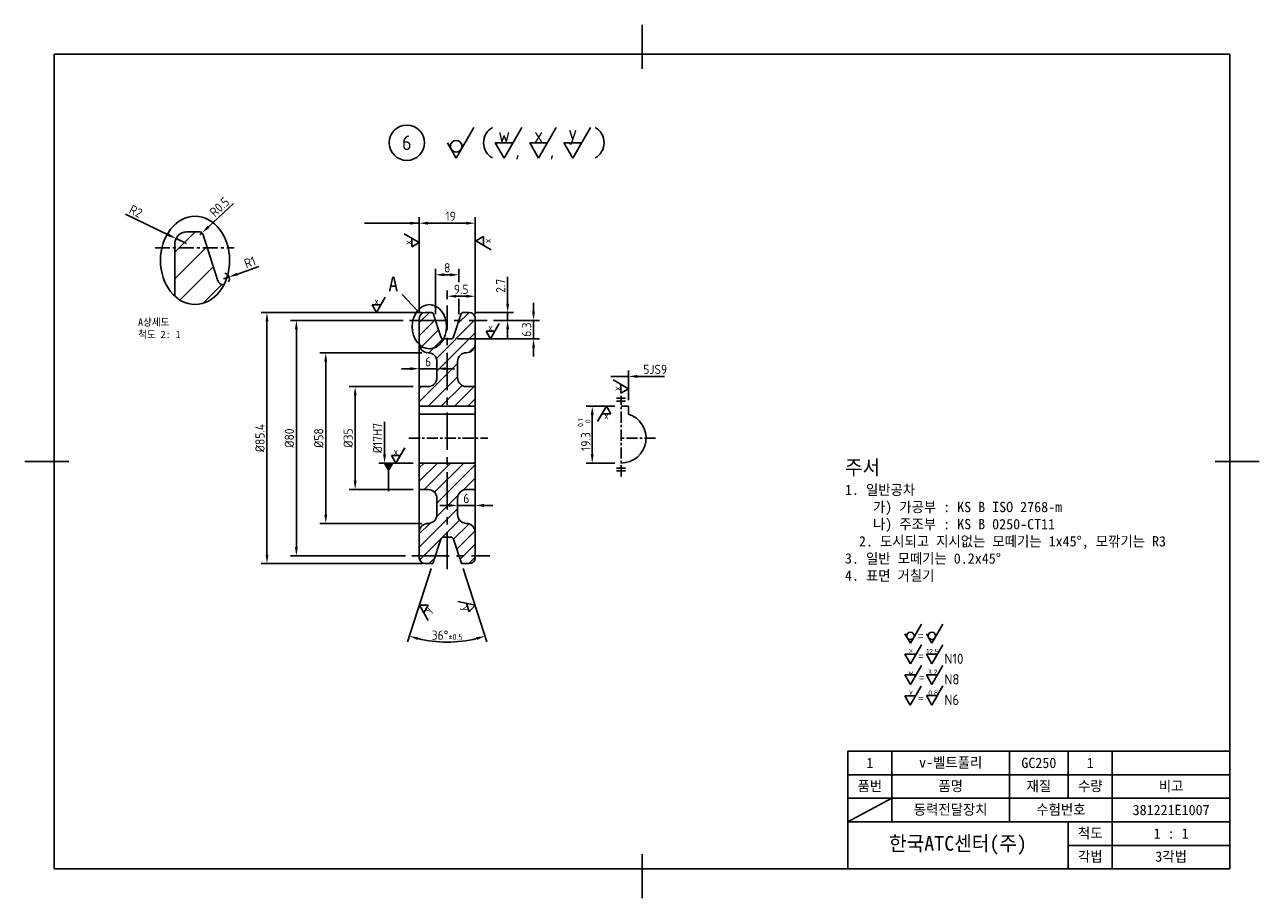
# Model space of a CAD drawing. Header units: millimetres. Extents: x 0 to 420, y 0 to 297.
import ezdxf

# ---------------------------------------------------------------- set-up
doc = ezdxf.new("R2010")
doc.units = ezdxf.units.MM
doc.header["$LTSCALE"] = 0.4
doc.linetypes.add('CENTER', pattern=[50.8, 31.75, -6.35, 6.35, -6.35])
for name, color, linetype in [('1-굵은서', 3, 'Continuous'), ('2-가는선', 1, 'Continuous'), ('3-문자', 2, 'Continuous'), ('4-아주굵은선', 5, 'Continuous'), ('5 중심', 1, 'CENTER'), ('외형선', 3, 'Continuous'), ('파단선', 1, 'Continuous')]:
    doc.layers.add(name, color=color, linetype=linetype)
doc.styles.add('1', font='txt')
doc.styles.add('3.5', font='isocp.shx', dxfattribs={"height": 3.5, "bigfont": 'whgtxt.shx'})
doc.styles.add('5', font='isocp.shx', dxfattribs={"height": 5, "bigfont": 'whgtxt.shx'})
doc.styles.get("Standard").update_dxf_attribs({"font": 'isocp.shx', "bigfont": 'whgtxt.shx'})
doc.dimstyles.new('ISO-25', dxfattribs={"dimtxt": 3.15, "dimasz": 3, "dimexe": 2, "dimexo": 2.11, "dimgap": 0.8, "dimtad": 1, "dimdec": 1, "dimdsep": 46, "dimtxsty": 'Standard', "dimcen": 0, "dimclrd": 1, "dimclre": 1, "dimclrt": 2, "dimadec": 0, "dimazin": 0, "dimtfac": 1, "dimtdec": 1, "dimtmove": 0, "dimatfit": 3, "dimfxl": 1, "dimarcsym": 0})

# ---------------------------------------------------------------- blocks, each defined once
blk = doc.blocks.new('*D6')
at = {"layer": 'Defpoints', "color": 0, "transparency": 16777216}
for p in [(134.24, 173.97), (112.42, 138.97), (134.24, 138.97)]:
    blk.add_point(p, dxfattribs=at)
at = {"layer": '외형선', "color": 1, "lineweight": -2, "transparency": 16777216}
for p, q in [((132.13, 173.97), (110.42, 173.97)), ((112.42, 170.97), (112.42, 141.97)), ((132.13, 138.97), (110.42, 138.97))]:
    blk.add_line(p, q, dxfattribs=at)
at = {"layer": '외형선', "color": 1, "transparency": 16777216}
for points in [[(111.92, 170.97), (112.92, 170.97), (112.42, 173.97)], [(111.92, 141.97), (112.92, 141.97), (112.42, 138.97)]]:
    blk.add_solid(points, dxfattribs=at)
at = {"layer": '외형선', "color": 2, "transparency": 16777216, "insert": (110.04, 156.47), "char_height": 3.15, "attachment_point": 5, "rotation": 90}
blk.add_mtext('%%C35', dxfattribs=at)
blk = doc.blocks.new('*D7')
at = {"layer": 'Defpoints', "color": 0, "transparency": 16777216}
for p in [(137.24, 185.47), (102.42, 127.47), (137.24, 127.47)]:
    blk.add_point(p, dxfattribs=at)
at = {"layer": '외형선', "color": 1, "lineweight": -2, "transparency": 16777216}
for p, q in [((135.13, 185.47), (100.42, 185.47)), ((102.42, 182.47), (102.42, 130.47)), ((135.13, 127.47), (100.42, 127.47))]:
    blk.add_line(p, q, dxfattribs=at)
at = {"layer": '외형선', "color": 1, "transparency": 16777216}
for points in [[(101.92, 182.47), (102.92, 182.47), (102.42, 185.47)], [(101.92, 130.47), (102.92, 130.47), (102.42, 127.47)]]:
    blk.add_solid(points, dxfattribs=at)
at = {"layer": '외형선', "color": 2, "transparency": 16777216, "insert": (100.04, 156.47), "char_height": 3.15, "attachment_point": 5, "rotation": 90}
blk.add_mtext('%%C58', dxfattribs=at)
blk = doc.blocks.new('*D8')
at = {"layer": 'Defpoints', "color": 0, "transparency": 16777216}
for p in [(130.86, 196.47), (92.42, 116.47), (131.71, 116.47)]:
    blk.add_point(p, dxfattribs=at)
at = {"layer": '외형선', "color": 1, "lineweight": -2, "transparency": 16777216}
for p, q in [((128.75, 196.47), (90.42, 196.47)), ((92.42, 193.47), (92.42, 119.47)), ((129.6, 116.47), (90.42, 116.47))]:
    blk.add_line(p, q, dxfattribs=at)
at = {"layer": '외형선', "color": 1, "transparency": 16777216}
for points in [[(91.92, 193.47), (92.92, 193.47), (92.42, 196.47)], [(91.92, 119.47), (92.92, 119.47), (92.42, 116.47)]]:
    blk.add_solid(points, dxfattribs=at)
at = {"layer": '외형선', "color": 2, "transparency": 16777216, "insert": (90.04, 156.47), "char_height": 3.15, "attachment_point": 5, "rotation": 90}
blk.add_mtext('%%C80', dxfattribs=at)
blk = doc.blocks.new('*D9')
at = {"layer": 'Defpoints', "color": 0, "transparency": 16777216}
for p in [(137.37, 199.17), (82.42, 113.77), (137.37, 113.77)]:
    blk.add_point(p, dxfattribs=at)
at = {"layer": '외형선', "color": 1, "lineweight": -2, "transparency": 16777216}
for p, q in [((135.26, 199.17), (80.42, 199.17)), ((82.42, 196.17), (82.42, 116.77)), ((135.26, 113.77), (80.42, 113.77))]:
    blk.add_line(p, q, dxfattribs=at)
at = {"layer": '외형선', "color": 1, "transparency": 16777216}
for points in [[(81.92, 196.17), (82.92, 196.17), (82.42, 199.17)], [(81.92, 116.77), (82.92, 116.77), (82.42, 113.77)]]:
    blk.add_solid(points, dxfattribs=at)
at = {"layer": '외형선', "color": 2, "transparency": 16777216, "insert": (80.04, 156.47), "char_height": 3.15, "attachment_point": 5, "rotation": 90}
blk.add_mtext('%%C85.4', dxfattribs=at)
blk = doc.blocks.new('*D10')
at = {"layer": 'Defpoints', "color": 0, "transparency": 16777216}
for p in [(193.06, 167.27), (202.88, 167.27), (202.88, 147.97)]:
    blk.add_point(p, dxfattribs=at)
at = {"layer": '외형선', "color": 1, "lineweight": -2, "transparency": 16777216}
for p, q in [((200.77, 167.27), (191.06, 167.27)), ((193.06, 150.97), (193.06, 164.27)), ((200.77, 147.97), (191.06, 147.97))]:
    blk.add_line(p, q, dxfattribs=at)
at = {"layer": '외형선', "color": 1, "transparency": 16777216}
for points in [[(192.56, 164.27), (193.56, 164.27), (193.06, 167.27)], [(192.56, 150.97), (193.56, 150.97), (193.06, 147.97)]]:
    blk.add_solid(points, dxfattribs=at)
at = {"layer": '외형선', "color": 2, "transparency": 16777216, "insert": (190.35, 157.62), "char_height": 3.15, "attachment_point": 5, "rotation": 90}
blk.add_mtext('19.3 {\\H0.55556x;\\S0.1^  0;}', dxfattribs=at)
blk = doc.blocks.new('*D12')
at = {"layer": 'Defpoints', "color": 0, "transparency": 16777216}
for p in [(143.74, 204.69), (143.74, 201.58), (153.24, 196.47)]:
    blk.add_point(p, dxfattribs=at)
at = {"layer": '외형선', "color": 1, "lineweight": -2, "transparency": 16777216}
for p, q in [((143.74, 203.69), (143.74, 206.69)), ((153.24, 198.58), (153.24, 206.69)), ((150.24, 204.69), (146.74, 204.69))]:
    blk.add_line(p, q, dxfattribs=at)
at = {"layer": '외형선', "color": 1, "transparency": 16777216}
for points in [[(146.74, 205.19), (146.74, 204.19), (143.74, 204.69)], [(150.24, 205.19), (150.24, 204.19), (153.24, 204.69)]]:
    blk.add_solid(points, dxfattribs=at)
at = {"layer": '외형선', "color": 2, "transparency": 16777216, "insert": (148.49, 207.06), "char_height": 3.15, "attachment_point": 5}
blk.add_mtext('9.5', dxfattribs=at)
blk = doc.blocks.new('*D13')
at = {"layer": 'Defpoints', "color": 0, "transparency": 16777216}
for p in [(134.24, 229.52), (134.24, 197.17), (153.24, 196.47)]:
    blk.add_point(p, dxfattribs=at)
at = {"layer": '외형선', "color": 1, "lineweight": -2, "transparency": 16777216}
for p, q in [((134.24, 199.28), (134.24, 231.52)), ((153.24, 198.58), (153.24, 231.52)), ((150.24, 229.52), (137.24, 229.52))]:
    blk.add_line(p, q, dxfattribs=at)
at = {"layer": '외형선', "color": 1, "transparency": 16777216}
for points in [[(137.24, 230.02), (137.24, 229.02), (134.24, 229.52)], [(150.24, 230.02), (150.24, 229.02), (153.24, 229.52)]]:
    blk.add_solid(points, dxfattribs=at)
at = {"layer": '외형선', "color": 2, "transparency": 16777216, "insert": (144.88, 231.89), "char_height": 3.15, "attachment_point": 5}
blk.add_mtext('19', dxfattribs=at)
blk = doc.blocks.new('*D14')
at = {"layer": 'Defpoints', "color": 0, "transparency": 16777216}
for p in [(141.57, 122.08), (145.92, 122.08), (138.98, 114.12), (148.51, 114.12), (139.38, 87.31)]:
    blk.add_point(p, dxfattribs=at)
at = {"layer": '외형선', "color": 1, "lineweight": -2, "transparency": 16777216}
for p, q in [((138.33, 112.11), (130.24, 87.22)), ((149.16, 112.11), (157.25, 87.22))]:
    blk.add_line(p, q, dxfattribs=at)
blk.add_arc((143.74, 128.79), 41.71, 256.1222, 283.8778, dxfattribs=at)
at = {"layer": '외형선', "color": 1, "transparency": 16777216}
for points in [[(133.6, 87.82), (133.88, 88.78), (130.86, 89.12)], [(153.61, 88.78), (153.88, 87.82), (156.63, 89.12)]]:
    blk.add_solid(points, dxfattribs=at)
at = {"layer": '외형선', "color": 2, "transparency": 16777216, "insert": (143.74, 89.45), "char_height": 3.15, "attachment_point": 5}
blk.add_mtext('36°{\\H0.63492x;%%P0.5}', dxfattribs=at)
blk = doc.blocks.new('*D15')
at = {"layer": 'Defpoints', "color": 0, "transparency": 16777216}
for p in [(151.24, 199.17), (164.29, 199.17), (157.38, 196.47)]:
    blk.add_point(p, dxfattribs=at)
at = {"layer": '외형선', "color": 1, "lineweight": -2, "transparency": 16777216}
for p, q in [((164.29, 202.17), (164.29, 211.26)), ((153.35, 199.17), (166.29, 199.17)), ((164.29, 196.47), (164.29, 199.17)), ((159.49, 196.47), (166.29, 196.47)), ((164.29, 193.47), (164.29, 190.47))]:
    blk.add_line(p, q, dxfattribs=at)
at = {"layer": '외형선', "color": 1, "transparency": 16777216}
for points in [[(163.79, 202.17), (164.79, 202.17), (164.29, 199.17)], [(163.79, 193.47), (164.79, 193.47), (164.29, 196.47)]]:
    blk.add_solid(points, dxfattribs=at)
at = {"layer": '외형선', "color": 2, "transparency": 16777216, "insert": (161.92, 208.22), "char_height": 3.15, "attachment_point": 5, "rotation": 90}
blk.add_mtext('2.7', dxfattribs=at)
blk = doc.blocks.new('*D16')
at = {"layer": 'Defpoints', "color": 0, "transparency": 16777216}
for p in [(157.38, 196.47), (173.11, 196.47), (144.97, 190.17)]:
    blk.add_point(p, dxfattribs=at)
at = {"layer": '외형선', "color": 1, "lineweight": -2, "transparency": 16777216}
for p, q in [((173.11, 199.47), (173.11, 202.47)), ((159.49, 196.47), (175.11, 196.47)), ((173.11, 190.17), (173.11, 196.47)), ((147.08, 190.17), (175.11, 190.17)), ((173.11, 187.17), (173.11, 184.17))]:
    blk.add_line(p, q, dxfattribs=at)
at = {"layer": '외형선', "color": 1, "transparency": 16777216}
for points in [[(172.61, 199.47), (173.61, 199.47), (173.11, 196.47)], [(172.61, 187.17), (173.61, 187.17), (173.11, 190.17)]]:
    blk.add_solid(points, dxfattribs=at)
at = {"layer": '외형선', "color": 2, "transparency": 16777216, "insert": (170.74, 193.32), "char_height": 3.15, "attachment_point": 5, "rotation": 90}
blk.add_mtext('6.3', dxfattribs=at)
blk = doc.blocks.new('*D28')
at = {"layer": 'Defpoints', "color": 0, "transparency": 16777216}
for p in [(51.49, 224.3), (55.09, 222.56)]:
    blk.add_point(p, dxfattribs=at)
at = {"layer": '외형선', "color": 1, "lineweight": -2, "transparency": 16777216}
for p, q in [((34.27, 232.62), (48.79, 225.6)), ((55.09, 222.56), (51.49, 224.3))]:
    blk.add_line(p, q, dxfattribs=at)
at = {"layer": '외형선', "color": 1, "transparency": 16777216}
blk.add_solid([(49.01, 226.05), (48.57, 225.15), (51.49, 224.3)], dxfattribs=at)
at = {"layer": '외형선', "color": 2, "transparency": 16777216, "insert": (37.81, 233.55), "char_height": 3.15, "attachment_point": 5, "rotation": 334.2031}
blk.add_mtext('R2', dxfattribs=at)
blk = doc.blocks.new('*D29')
at = {"layer": 'Defpoints', "color": 0, "transparency": 16777216}
for p in [(59.61, 225.56), (60.34, 226.24)]:
    blk.add_point(p, dxfattribs=at)
at = {"layer": '외형선', "color": 1, "lineweight": -2, "transparency": 16777216}
for p, q in [((71.04, 236.26), (62.53, 228.29)), ((59.61, 225.56), (60.34, 226.24))]:
    blk.add_line(p, q, dxfattribs=at)
at = {"layer": '외형선', "color": 1, "transparency": 16777216}
blk.add_solid([(62.19, 228.66), (62.87, 227.93), (60.34, 226.24)], dxfattribs=at)
at = {"layer": '외형선', "color": 2, "transparency": 16777216, "insert": (66.26, 235.03), "char_height": 3.15, "attachment_point": 5, "rotation": 43.1158}
blk.add_mtext('R0.5', dxfattribs=at)
blk = doc.blocks.new('*D30')
at = {"layer": 'Defpoints', "color": 0, "transparency": 16777216}
for p in [(67.64, 210.56), (69.53, 211.22)]:
    blk.add_point(p, dxfattribs=at)
at = {"layer": '외형선', "color": 1, "lineweight": -2, "transparency": 16777216}
for p, q in [((79.66, 214.8), (72.36, 212.22)), ((67.64, 210.56), (69.53, 211.22))]:
    blk.add_line(p, q, dxfattribs=at)
blk.add_arc((67.64, 210.56), 2, 330.447, 76.7393, dxfattribs=at)
at = {"layer": '외형선', "color": 1, "transparency": 16777216}
blk.add_solid([(72.19, 212.69), (72.52, 211.75), (69.53, 211.22)], dxfattribs=at)
at = {"layer": '외형선', "color": 2, "transparency": 16777216, "insert": (76.63, 216.25), "char_height": 3.15, "attachment_point": 5, "rotation": 19.4435}
blk.add_mtext('R1', dxfattribs=at)

msp = doc.modelspace()

# ---------------------------------------------------------------- hatches: boundary and pattern name
at = {"layer": '외형선'}
h = msp.add_hatch(dxfattribs=at)
h.set_pattern_fill('ANSI31', color=1)
h.set_pattern_definition([(45, (-639.8184, -160.7738), (-2.245064, 2.245064), [])])
h.paths.add_polyline_path([(147.24, 182.47, -0.414214), (150.24, 185.47, 0.414214), (153.24, 188.47), (153.24, 197.17, 0.414214), (151.24, 199.17), (148.98, 199.17, 0.32492), (148.51, 198.83), (145.92, 190.87, -0.32492), (144.97, 190.17), (142.52, 190.17, -0.32492), (141.57, 190.87), (138.98, 198.83, 0.32492), (138.5, 199.17), (136.24, 199.17, 0.414214), (134.24, 197.17), (134.24, 188.47, 0.414214), (137.24, 185.47, -0.414214), (140.24, 182.47), (140.24, 176.97, -0.414214), (137.24, 173.97), (134.24, 173.97), (134.24, 167.27), (153.24, 167.27), (153.24, 173.97), (150.24, 173.97, -0.414214), (147.24, 176.97)])
h.paths.add_polyline_path([(147.24, 135.97, -0.414214), (150.24, 138.97), (153.24, 138.97), (153.24, 147.97), (134.24, 147.97), (134.24, 138.97), (137.24, 138.97, -0.414214), (140.24, 135.97), (140.24, 130.47, -0.414214), (137.24, 127.47, 0.414214), (134.24, 124.47), (134.24, 115.77, 0.414214), (136.24, 113.77), (138.5, 113.77, 0.32492), (138.98, 114.12), (141.57, 122.08, -0.32492), (142.52, 122.77), (144.97, 122.77, -0.32492), (145.92, 122.08), (148.51, 114.12, 0.32492), (148.98, 113.77), (151.24, 113.77, 0.414214), (153.24, 115.77), (153.24, 124.47, 0.414214), (150.24, 127.47, -0.414214), (147.24, 130.47)])

# ---------------------------------------------------------------- linework, layer by layer
msp.add_line((280, 26), (295, 34))
at = {"layer": '1-굵은서'}
for p, q in [((210, 297), (210, 282)), ((152.78, 262.07), (146.78, 251.68)), ((169.1, 262.07), (163.1, 251.68)), ((180.84, 262.07), (174.84, 251.68)), ((192.45, 262.07), (186.45, 251.68)), ((146.78, 251.68), (143.78, 256.88)), ((163.1, 251.68), (160.1, 256.88)), ((160.1, 256.88), (166.1, 256.88)), ((174.84, 251.68), (171.84, 256.88)), ((171.84, 256.88), (177.84, 256.88)), ((186.45, 251.68), (183.45, 256.88)), ((183.45, 256.88), (189.45, 256.88)), ((0, 148.5), (15, 148.5)), ((420, 148.5), (405, 148.5)), ((210, 0), (210, 15))]:
    msp.add_line(p, q, dxfattribs=at)
for centre, radius in [((129.99, 256.88), 6), ((146.78, 255.68), 2)]:
    msp.add_circle(centre, radius, dxfattribs=at)
for centre, start, end in [((162.09, 256.88), 120, 240), ((191.08, 256.88), 300, 60)]:
    msp.add_arc(centre, 6, start, end, dxfattribs=at)
at = {"layer": '2-가는선'}
for p, q in [((129.05, 225.94), (134.24, 222.94)), ((131.65, 221.44), (131.65, 224.44)), ((134.24, 222.94), (131.65, 221.44)), ((153.51, 223.5), (156.11, 225)), ((158.71, 220.5), (153.51, 223.5)), ((156.11, 225), (156.11, 222)), ((119.68, 199.17), (118.18, 201.77)), ((118.18, 201.77), (121.18, 201.77)), ((122.68, 204.37), (119.68, 199.17)), ((133.58, 199.72), (128.46, 205.32)), ((161.46, 195.37), (158.46, 190.17)), ((158.46, 190.17), (156.96, 192.77)), ((156.96, 192.77), (159.96, 192.77)), ((200.18, 176.24), (205.38, 173.24)), ((202.78, 171.74), (202.78, 174.74)), ((205.38, 173.24), (202.78, 171.74)), ((194.89, 162.08), (197.89, 167.27)), ((199.39, 164.68), (196.39, 164.68)), ((197.89, 167.27), (199.39, 164.68)), ((129.28, 153.17), (126.28, 147.97)), ((126.28, 147.97), (124.78, 150.57)), ((124.78, 150.57), (127.78, 150.57)), ((147.34, 100.91), (153.2, 99.67)), ((137.22, 94.44), (134.28, 99.67)), ((134.28, 99.67), (137.28, 99.63)), ((137.28, 99.63), (135.75, 97.05)), ((151.2, 97.43), (150.27, 100.29)), ((153.2, 99.67), (151.2, 97.43)), ((410, 42), (280, 42)), ((410, 34), (280, 34)), ((410, 26), (280, 26)), ((355, 18), (410, 18))]:
    msp.add_line(p, q, dxfattribs=at)
for centre, major_axis in [((57.95, 216.87), (0, 15)), ((137.67, 194.33), (0, 7.5))]:
    msp.add_ellipse(centre, major_axis=major_axis, ratio=0.78373, dxfattribs=at)
at = {"layer": '4-아주굵은선'}
for p, q in [((10, 10), (10, 287)), ((10, 287), (410, 287)), ((410, 287), (410, 10)), ((280, 50), (280, 10)), ((410, 50), (280, 50)), ((295, 50), (295, 26)), ((335, 50), (335, 26)), ((355, 50), (355, 34)), ((370, 50), (370, 10)), ((355, 26), (355, 10)), ((410, 10), (10, 10))]:
    msp.add_line(p, q, dxfattribs=at)
at = {"layer": '5 중심', "ltscale": 0.4}
msp.add_line((44.34, 221.16), (71.28, 221.16), dxfattribs=at)
at = {"layer": '5 중심'}
for p, q in [((143.74, 111.84), (143.74, 201.58)), ((130.86, 196.47), (157.38, 196.47)), ((131.71, 116.47), (158.23, 116.47))]:
    msp.add_line(p, q, dxfattribs=at)
at = {"layer": '5 중심', "ltscale": 0.3}
for p, q in [((204.38, 170.04), (201.38, 170.04)), ((201.38, 169.04), (204.38, 169.04)), ((202.88, 143.39), (202.88, 170.77)), ((130.68, 156.47), (157.53, 156.47)), ((214.61, 156.47), (202.88, 156.47)), ((204.38, 146.29), (201.38, 146.29)), ((201.38, 145.29), (204.38, 145.29))]:
    msp.add_line(p, q, dxfattribs=at)
at = {"layer": '외형선', "color": 1}
for p, q in [((51.09, 219.62), (58.03, 226.56)), ((51.09, 210.64), (61.98, 221.52)), ((52.82, 203.38), (64.18, 214.74)), ((139.74, 198.58), (139.74, 213.98)), ((142.74, 211.98), (144.74, 211.98)), ((147.74, 209.49), (147.74, 213.98)), ((60.7, 202.29), (67.06, 208.64)), ((147.74, 198.58), (147.74, 203.82)), ((131.24, 180.04), (128.24, 180.04)), ((140.24, 180.04), (134.24, 180.04)), ((143.24, 180.04), (146.24, 180.04)), ((199.43, 177.43), (205.38, 177.43)), ((205.38, 169.38), (205.38, 179.45)), ((208.38, 177.43), (217.61, 177.43)), ((122.42, 150.97), (122.42, 161.97)), ((132.13, 147.97), (120.42, 147.97)), ((144.24, 133.56), (141.24, 133.56)), ((147.24, 133.56), (153.24, 133.56)), ((156.24, 133.56), (159.24, 133.56))]:
    msp.add_line(p, q, dxfattribs=at)
at = {"layer": '외형선'}
for p, q in [((59.61, 226.56), (55.09, 226.56)), ((65.74, 209.94), (60.56, 225.87)), ((51.09, 222.56), (51.09, 204.69)), ((138.5, 199.17), (136.24, 199.17)), ((141.57, 190.87), (138.98, 198.83)), ((148.51, 198.83), (145.92, 190.87)), ((151.24, 199.17), (148.98, 199.17)), ((134.24, 197.17), (134.24, 115.77)), ((153.24, 115.77), (153.24, 197.17)), ((144.97, 190.17), (142.52, 190.17)), ((140.24, 182.47), (140.24, 176.97)), ((147.24, 176.97), (147.24, 182.47)), ((137.24, 173.97), (134.24, 173.97)), ((153.24, 173.97), (150.24, 173.97)), ((134.24, 167.27), (153.24, 167.27)), ((153.24, 164.6), (134.24, 164.6)), ((202.88, 167.27), (205.38, 167.27)), ((205.38, 164.6), (205.38, 167.27)), ((134.24, 147.97), (153.24, 147.97)), ((134.24, 138.97), (137.24, 138.97)), ((150.24, 138.97), (153.24, 138.97)), ((140.24, 135.97), (140.24, 130.47)), ((147.24, 130.47), (147.24, 135.97)), ((138.98, 114.12), (141.57, 122.08)), ((142.52, 122.77), (144.97, 122.77)), ((145.92, 122.08), (148.51, 114.12)), ((136.24, 113.77), (138.5, 113.77)), ((148.98, 113.77), (151.24, 113.77))]:
    msp.add_line(p, q, dxfattribs=at)
for centre, radius, start, end in [((55.09, 222.56), 4, 90, 180), ((59.61, 225.56), 1, 18, 90), ((67.64, 210.56), 2, 198, 270), ((136.24, 197.17), 2, 90, 180), ((138.5, 198.67), 0.5, 18, 90), ((148.98, 198.67), 0.5, 90, 162), ((151.24, 197.17), 2, 0, 90), ((142.52, 191.17), 1, 198, 270), ((144.97, 191.17), 1, 270, 342), ((137.24, 188.47), 3, 180, 270), ((137.24, 182.47), 3, 0, 90), ((150.24, 182.47), 3, 90, 180), ((150.24, 188.47), 3, 270, 0), ((137.24, 176.97), 3, 270, 0), ((150.24, 176.97), 3, 180, 270), ((202.88, 156.47), 8.5, 270, 72.8954), ((137.24, 135.97), 3, 0, 90), ((150.24, 135.97), 3, 90, 180), ((137.24, 130.47), 3, 270, 0), ((150.24, 130.47), 3, 180, 270), ((137.24, 124.47), 3, 90, 180), ((150.24, 124.47), 3, 0, 90), ((142.52, 121.77), 1, 90, 162), ((144.97, 121.77), 1, 18, 90), ((136.24, 115.77), 2, 180, 270), ((138.5, 114.27), 0.5, 270, 342), ((148.98, 114.27), 0.5, 198, 270), ((151.24, 115.77), 2, 270, 0)]:
    msp.add_arc(centre, radius, start, end, dxfattribs=at)
at = {"layer": '외형선', "color": 1}
for points in [[(142.74, 212.48), (142.74, 211.48), (139.74, 211.98)], [(144.74, 212.48), (144.74, 211.48), (147.74, 211.98)], [(131.24, 180.54), (131.24, 179.54), (134.24, 180.04)], [(143.24, 180.54), (143.24, 179.54), (140.24, 180.04)], [(208.38, 177.93), (208.38, 176.93), (205.38, 177.43)], [(121.92, 150.97), (122.92, 150.97), (122.42, 147.97)], [(144.24, 134.06), (144.24, 133.06), (147.24, 133.56)], [(156.24, 134.06), (156.24, 133.06), (153.24, 133.56)]]:
    msp.add_solid(points, dxfattribs=at)
at = {"layer": '파단선'}
for p, q in [((301.29, 86.7), (305.04, 93.2)), ((308.63, 86.7), (312.38, 93.2)), ((301.29, 86.7), (299.41, 89.95)), ((308.63, 86.7), (306.75, 89.95)), ((301.29, 79.7), (305.04, 86.2)), ((301.29, 79.7), (305.04, 86.2)), ((301.29, 79.7), (305.04, 86.2)), ((308.63, 79.7), (312.38, 86.2)), ((299.41, 82.95), (303.16, 82.95)), ((303.16, 82.95), (299.41, 82.95)), ((301.29, 79.7), (299.41, 82.95)), ((301.29, 79.7), (299.41, 82.95)), ((301.29, 79.7), (299.41, 82.95)), ((306.75, 82.95), (310.5, 82.95)), ((310.5, 82.95), (306.75, 82.95)), ((308.63, 79.7), (306.75, 82.95)), ((299.41, 75.95), (303.16, 75.95)), ((303.16, 75.95), (299.41, 75.95)), ((301.29, 72.7), (299.41, 75.95)), ((301.29, 72.7), (305.04, 79.2)), ((301.29, 72.7), (305.04, 79.2)), ((301.29, 72.7), (305.04, 79.2)), ((306.75, 75.95), (310.5, 75.95)), ((310.5, 75.95), (306.75, 75.95)), ((308.63, 72.7), (306.75, 75.95)), ((308.63, 72.7), (312.38, 79.2)), ((308.63, 72.7), (312.38, 79.2)), ((308.63, 72.7), (312.38, 79.2)), ((301.24, 65.61), (304.99, 72.11)), ((301.24, 65.61), (304.99, 72.11)), ((301.24, 65.61), (304.99, 72.11)), ((308.63, 65.7), (312.38, 72.2)), ((299.36, 68.86), (303.11, 68.86)), ((303.11, 68.86), (299.36, 68.86)), ((301.24, 65.61), (299.36, 68.86)), ((310.5, 68.95), (306.75, 68.95)), ((308.63, 65.7), (306.75, 68.95))]:
    msp.add_line(p, q, dxfattribs=at)
for centre in [(301.29, 89.2), (308.63, 89.2)]:
    msp.add_circle(centre, 1.25, dxfattribs=at)

# ---------------------------------------------------------------- texts
at = {"layer": '1-굵은서', "char_height": 5, "attachment_point": 5}
for s, width, insert in [('w', 6, (163.1, 259.48)), ('x', 6, (174.84, 259.48)), ('y', 6, (186.45, 259.48)), ('6', 6, (129.99, 256.88)), (',', 3, (167.6, 254.28)), (',', 3, (179.34, 254.28))]:
    msp.add_mtext_dynamic_manual_height_columns(s, width=width, gutter_width=12.5, heights=[0], dxfattribs=dict(at, insert=insert))
at = {"layer": '2-가는선', "char_height": 2.5, "attachment_point": 5}
for s, insert, rotation in [('x', (130.35, 222.94), 90), ('x', (157.39, 223.5), 90), ('x', (201.48, 173.24), 90), ('x', (197.89, 163.38), 180), ('y', (137.53, 98.01), 59.3373), ('y', (149.77, 98.47), 288.0364)]:
    msp.add_mtext_dynamic_manual_height_columns(s, width=6, gutter_width=12.5, heights=[0], dxfattribs=dict(at, insert=insert, rotation=rotation))
for insert in [(119.68, 203.07), (158.46, 194.07), (126.28, 151.87)]:
    msp.add_mtext_dynamic_manual_height_columns('x', width=6, gutter_width=12.5, heights=[0], dxfattribs=dict(at, insert=insert))
at = {"layer": '3-문자'}
for s, height, style, p in [('=', 2.5, '1', (303.95, 87.92)), ('X', 1.25, '5', (300.85, 83.47)), ('12.5', 1.75, '3.5', (306.66, 83.01)), ('=', 2.5, '1', (304.04, 81.04)), ('N10', 3.5, '3.5', (312.9, 79.7)), ('w', 1.75, '3.5', (300.57, 76)), ('3.2', 1.75, '3.5', (307.22, 75.97)), ('N8', 3.5, '3.5', (312.9, 72.7)), ('=', 2.5, '1', (304.25, 73.75)), ('y', 1.75, '3.5', (300.85, 69.36)), ('=', 2.5, '1', (304.04, 66.68)), ('0.8', 1.75, '3.5', (307.37, 68.96)), ('N6', 3.5, '3.5', (312.9, 65.7))]:
    msp.add_text(s, height=height, dxfattribs=dict(at, style=style)).set_placement(p)
at = {"layer": '3-문자', "style": '1'}
for s, width, insert, char_height, attachment_point in [('{\\C3;주서\\P\\H0.7x;\\C256;1. 일반공차 \\P    가) 가공부 : KS B ISO 2768-m\\P    나) 주조부 : KS B 0250-CT11\\P  2. 도시되고 지시없는 모떼기는 1x45%%D, 모깎기는 R3\\P3. 일반 모떼기는 0.2x45%%D\\P4. 표면 거칠기}', 122.3363, (279.04, 148.96), 5, 1), ('1', 15, (287.5, 46), 3.5, 5), ('\\pt14;v-벨트풀리', 33.7096, (315, 46), 3.5, 5), ('GC250', 15, (345, 46), 3.5, 5), ('1', 15, (362.5, 46), 3.5, 5), ('품번', 15, (287.5, 38), 3.5, 5), ('품명', 15, (315, 38), 3.5, 5), ('재질', 15, (345, 38), 3.5, 5), ('수량', 15, (362.5, 38), 3.5, 5), ('비고', 15, (390, 38), 3.5, 5), ('동력전달장치', 47.5013, (315, 30), 3.5, 5), ('수험번호', 27.3947, (352.5, 30), 3.5, 5), ('381221E1007', 15, (390, 30), 3.5, 5), ('한국ATC센터(주)', 75, (317.5, 18), 5, 5), ('척도', 15, (362.5, 22), 3.5, 5), ('1 : 1', 15, (390, 22), 3.5, 5), ('각법', 15, (362.5, 14), 3.5, 5), ('3각법', 15, (390, 14), 3.5, 5)]:
    msp.add_mtext_dynamic_manual_height_columns(s, width=width, gutter_width=12.5, heights=[0], dxfattribs=dict(at, insert=insert, char_height=char_height, attachment_point=attachment_point))
at = {"layer": '외형선', "color": 2, "char_height": 3.15, "attachment_point": 5}
for s, insert in [('8', (143.74, 214.36)), ('6', (137.24, 182.42)), ('5JS9', (214.49, 179.81)), ('6', (150.24, 135.93))]:
    msp.add_mtext(s, dxfattribs=dict(at, insert=insert))
at = {"layer": '외형선', "attachment_point": 1, "style": '1'}
for s, width, insert, char_height in [('A', 2.0048, (123.69, 211.32), 5), ('A상세도 \\P척도 2: 1', 14.6954, (38.57, 197.14), 2.5)]:
    msp.add_mtext_dynamic_manual_height_columns(s, width=width, gutter_width=12.5, heights=[0], dxfattribs=dict(at, insert=insert, char_height=char_height))
at = {"layer": '외형선', "color": 2, "insert": (120.04, 156.47), "char_height": 3.15, "attachment_point": 5, "rotation": 90}
msp.add_mtext('%%C17H7', dxfattribs=at)

# ---------------------------------------------------------------- dimensions: what is measured, and where the dimension line sits
at = {"layer": '외형선'}
for center, mpoint, text, picture, middle in [((59.61, 225.56), (60.34, 226.24), 'R0.5', '*D29', (66.26, 235.03)), ((67.64, 210.56), (69.53, 211.22), 'R1', '*D30', (76.63, 216.25))]:
    dim = msp.add_radius_dim(center=center, mpoint=mpoint, text=text, dimstyle='ISO-25', dxfattribs=at)
    dim.commit()
    dim.dimension.update_dxf_attribs({"geometry": picture, "text_midpoint": middle})
dim = msp.add_radius_dim(center=(55.09, 222.56), mpoint=(51.49, 224.3), text='R2', dimstyle='ISO-25', dxfattribs=at)
dim.commit()
dim.dimension.update_dxf_attribs({"geometry": '*D28', "text_midpoint": (36.78, 231.41), "dimtype": 164})
dim = msp.add_linear_dim(base=(134.24, 229.52), p1=(153.24, 196.47), p2=(134.24, 197.17), dimstyle='ISO-25', dxfattribs=at)
dim.commit()
dim.dimension.update_dxf_attribs({"geometry": '*D13', "text_midpoint": (144.88, 229.52), "dimtype": 160})
for base, p1, p2, picture, middle in [((164.29, 199.17), (157.38, 196.47), (151.24, 199.17), '*D15', (164.29, 208.22)), ((173.11, 196.47), (144.97, 190.17), (157.38, 196.47), '*D16', (173.11, 193.32))]:
    dim = msp.add_linear_dim(base=base, p1=p1, p2=p2, angle=90, dimstyle='ISO-25', dxfattribs=at)
    dim.commit()
    dim.dimension.update_dxf_attribs({"geometry": picture, "text_midpoint": middle, "dimtype": 160})
dim = msp.add_linear_dim(base=(143.74, 204.69), p1=(153.24, 196.47), p2=(143.74, 201.58), dimstyle='ISO-25', dxfattribs=at)
dim.commit()
dim.dimension.update_dxf_attribs({"geometry": '*D12', "text_midpoint": (148.49, 207.06)})
for base, p1, p2, picture, middle in [((82.42, 113.77), (137.37, 199.17), (137.37, 113.77), '*D9', (82.42, 156.47)), ((92.42, 116.47), (130.86, 196.47), (131.71, 116.47), '*D8', (92.42, 156.47)), ((102.42, 127.47), (137.24, 185.47), (137.24, 127.47), '*D7', (102.42, 156.47)), ((112.42, 138.97), (134.24, 173.97), (134.24, 138.97), '*D6', (112.42, 156.47))]:
    dim = msp.add_linear_dim(base=base, p1=p1, p2=p2, angle=90, text='%%C<>', dimstyle='ISO-25', override={"dimtmove": 0}, dxfattribs=at)
    dim.commit()
    dim.dimension.update_dxf_attribs({"geometry": picture, "text_midpoint": middle, "dimtype": 160})
dim = msp.add_linear_dim(base=(193.06, 167.27), p1=(202.88, 147.97), p2=(202.88, 167.27), angle=90, text='<> {\\H0.55556x;\\S0.1^  0;}', dimstyle='ISO-25', dxfattribs=at)
dim.commit()
dim.dimension.update_dxf_attribs({"geometry": '*D10', "text_midpoint": (190.35, 157.62)})
dim = msp.add_angular_dim_2l(base=(139.38, 87.31), line1=((145.92, 122.08), (148.51, 114.12)), line2=((138.98, 114.12), (141.57, 122.08)), text='<>{\\H0.63492x;%%P0.5}', dimstyle='ISO-25', dxfattribs=at)
dim.commit()
dim.dimension.update_dxf_attribs({"geometry": '*D14', "text_midpoint": (143.74, 89.45)})

# ---------------------------------------------------------------- leaders
msp.add_leader([(134.24, 229.52), (115.56, 229.52)], dimstyle='ISO-25', dxfattribs=at)
msp.add_leader([(123.79, 147.9), (123.79, 138.4)], dimstyle='ISO-25', override={"dimldrblk": 'DatumFilled'}, dxfattribs=at)

doc.saveas('drawing.dxf')
